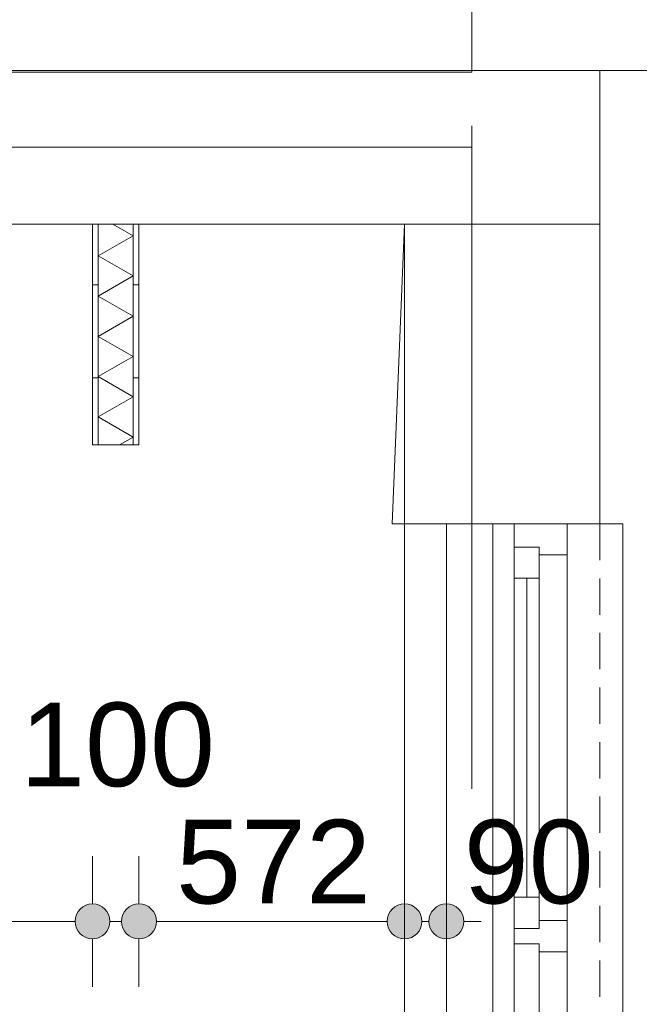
# Model space of a CAD drawing. Header units: millimetres. Extents: x -54205 to 99702, y -35458 to 70878.
# Tile 129 of 226: x 31427 to 32761, y 8652 to 10770. Entities that reach past the tile are written whole.
import ezdxf
from ezdxf.enums import TextEntityAlignment as Align

# ---------------------------------------------------------------- set-up
doc = ezdxf.new("R2010")
doc.units = ezdxf.units.MM
doc.header["$MEASUREMENT"] = 0
for name, pattern in [('streep-punt', [2500, 1250, -625, 0, -625]), ('streeplijn', [468.700004, 312.5, -156.200004]), ('streeplijn ultrafijn', [117.37, 78.119999, -39.250001]), ('Wipeout_Contour', [1000, 0, -1000])]:
    doc.linetypes.add(name, pattern=pattern)
for name, color, linetype in [('21_0 NC Buitenwanden', 7, 'Continuous'), ('21_1 C Buitenwanden', 7, 'Continuous'), ('23 Vloeren', 7, 'Continuous'), ('Maatvoering 1_ 100', 7, 'Continuous'), ('Maatvoering 1_ 100 2D arcering', 7, 'Continuous'), ('New_21_0 NC Buitenwanden', 7, 'Continuous'), ('New_21_0 NC Buitenwanden Afdek-arcering', 7, 'Continuous'), ('New_21_0 NC Buitenwanden Ramen', 7, 'Continuous'), ('New_22 NC Binnenwanden', 7, 'Continuous'), ('New_22 NC Binnenwanden Doorsnede-arcering', 7, 'Continuous'), ('New_22 NC Binnenwanden Laagscheidingslijnen', 7, 'Continuous'), ('New_23 Vloeren', 7, 'Continuous'), ('New_Maatvoering 1_ 100', 7, 'Continuous'), ('New_Maatvoering 1_ 100 2D arcering', 7, 'Continuous'), ('New_Ruimtefuncties Zone omranding', 7, 'Continuous'), ('Stramien', 7, 'Continuous')]:
    doc.layers.add(name, color=color, linetype=linetype)
doc.styles.add('GENERATED_STYLE_1', font='arial.ttf')
doc.styles.add('GENERATED_STYLE_2', font='arial.ttf')
doc.dimstyles.new('GENERATED_STYLE__2', dxfattribs={"dimtxt": 250, "dimasz": 142.5, "dimexe": 0.18, "dimexo": 0.0625, "dimgap": 0, "dimtad": 1, "dimtih": 1, "dimtoh": 1, "dimdec": 0, "dimzin": 0, "dimdsep": 46, "dimtxsty": 'GENERATED_STYLE_2', "dimblk": 'ARROWHEAD_11', "dimblk1": 'ARROWHEAD_11', "dimblk2": 'ARROWHEAD_11', "dimcen": 0.09, "dimse1": 1, "dimse2": 1, "dimclrd": 1, "dimclre": 1, "dimclrt": 2, "dimadec": 1, "dimazin": 0, "dimtfac": 1, "dimtdec": 4, "dimtmove": 0, "dimatfit": 3, "dimfxl": 1, "dimtolj": 1, "dimtzin": 0, "dimarcsym": 0})
doc.dimstyles.new('GENERATED_STYLE__4', dxfattribs={"dimtxt": 179.999995, "dimasz": 142.5, "dimexe": 0.18, "dimexo": 0.0625, "dimgap": 0, "dimtad": 1, "dimtih": 1, "dimtoh": 1, "dimdec": 0, "dimzin": 0, "dimdsep": 46, "dimtxsty": 'GENERATED_STYLE_1', "dimblk": 'ARROWHEAD_11', "dimblk1": 'ARROWHEAD_11', "dimblk2": 'ARROWHEAD_11', "dimcen": 0.09, "dimse1": 1, "dimse2": 1, "dimclrd": 1, "dimclre": 1, "dimclrt": 2, "dimadec": 1, "dimazin": 0, "dimtfac": 1, "dimtdec": 4, "dimtmove": 0, "dimatfit": 3, "dimfxl": 1, "dimtolj": 1, "dimtzin": 0, "dimarcsym": 0})
doc.dimstyles.new('GENERATED_STYLE__5', dxfattribs={"dimtxt": 250, "dimasz": 142.5, "dimexe": 0.18, "dimexo": 0.0625, "dimgap": 0, "dimtad": 1, "dimdec": 0, "dimzin": 0, "dimdsep": 46, "dimtxsty": 'GENERATED_STYLE_2', "dimblk": 'ARROWHEAD_11', "dimblk1": 'ARROWHEAD_11', "dimblk2": 'ARROWHEAD_11', "dimcen": 0.09, "dimse1": 1, "dimse2": 1, "dimclrd": 1, "dimclre": 1, "dimclrt": 2, "dimadec": 1, "dimazin": 0, "dimtfac": 1, "dimtdec": 4, "dimtmove": 0, "dimatfit": 3, "dimfxl": 1, "dimtolj": 1, "dimtzin": 0, "dimarcsym": 0})
doc.dimstyles.new('GENERATED_STYLE__6', dxfattribs={"dimtxt": 179.999995, "dimasz": 142.5, "dimexe": 0.18, "dimexo": 0.0625, "dimgap": 0, "dimtad": 1, "dimdec": 0, "dimzin": 0, "dimdsep": 46, "dimtxsty": 'GENERATED_STYLE_1', "dimblk": 'ARROWHEAD_11', "dimblk1": 'ARROWHEAD_11', "dimblk2": 'ARROWHEAD_11', "dimcen": 0.09, "dimse1": 1, "dimse2": 1, "dimclrd": 1, "dimclre": 1, "dimclrt": 2, "dimadec": 1, "dimazin": 0, "dimtfac": 1, "dimtdec": 4, "dimtmove": 0, "dimatfit": 3, "dimfxl": 1, "dimtolj": 1, "dimtzin": 0, "dimarcsym": 0})
pattern_1 = [(180, (0, 0), (0, 200), [])]

# ---------------------------------------------------------------- blocks, each defined once
blk = doc.blocks.new('Slab_1_1', base_point=(-770, 5261.8))
at = {"layer": '23 Vloeren', "color": 255, "linetype": 'Continuous', "lineweight": 0, "flags": 128}
blk.add_lwpolyline([(-770, 5261.8), (-770, 20015.9), (20536, 20015.9), (20536, 22500.9), (20536, 49475.9), (29935.8, 49475.9), (29906, 27780.9), (29916.5, 25760.9), (32150, 25760.9), (32400, 25760.9), (32400, 27505.9), (54000, 27505.9), (54000, 20590.9), (56151.7, 20590.9), (57600, 20590.9), (57600, 10990.9), (33310.3, 10990.9), (32400, 10990.9), (32400, 10657.2), (21620, 10660.9), (21620, 3445.9), (21620, 3445.7), (100, 3445.7), (100, 5261.8)], close=True, dxfattribs=at)
blk = doc.blocks.new('Slab_2_1', base_point=(21870, 10330.9))
at = {"layer": 'New_23 Vloeren', "color": 255, "linetype": 'Continuous', "lineweight": 0, "flags": 128}
blk.add_lwpolyline([(21870, 10330.9), (21870, 3445.7), (22568.7, 3445.7), (32345.5, 3445.7), (32345.5, 9685.9), (32228.8, 9685.9), (32255.5, 10330.9)], close=True, dxfattribs=at)
blk = doc.blocks.new('Slab_3_1', base_point=(-770.1, 20015.8))
at = {"layer": '23 Vloeren', "color": 255, "linetype": 'streeplijn', "lineweight": 0, "flags": 128}
blk.add_lwpolyline([(-770.1, 20015.8), (17950, 20015.9), (17950, 19995.9), (18000, 19995.9), (18000, 17924.8), (20536, 17924.8), (20536, 22875.9), (21426, 22875.9), (22246, 22875.9), (23949, 22875.9), (23949, 27755.9), (22246, 27755.9), (22246, 27693.4), (21426, 27693.4), (21426, 27755.9), (20536, 27755.9), (20536, 49075.9), (20536, 55885.9), (27410, 55885.9), (28489.6, 55885.9), (29906, 55885.9), (29906, 41280.9), (29906, 27780.9), (29916.5, 25760.9), (32150, 25760.9), (32400, 25760.9), (32400, 27651.9), (54000, 27651.9), (54000, 20590.9), (56151.7, 20590.9), (57600, 20590.9), (57600, 10844.9), (33310.3, 10844.9), (33310.3, 10990.9), (32400, 10990.9), (32400, 9380.8), (32400, 3445.9), (25415, 3445.9), (21870, 3445.9), (21620, 3445.9), (21620, 3445.9), (100, 3445.9), (100, 5261.8), (-770.1, 5261.8)], close=True, dxfattribs=at)
blk = doc.blocks.new('Wall_52_1', base_point=(32675.5, 10660.9))
at = {"layer": '21_1 C Buitenwanden', "color": 1, "linetype": 'Continuous', "lineweight": 0, "flags": 128}
for points in [[(32675.5, 10660.9), (30329.2, 10660.9)], [(30329.2, 10660.9), (30329.2, 10330.9)], [(32675.5, 10330.9), (32675.5, 10660.9)], [(30329.2, 10330.9), (32675.5, 10330.9)]]:
    blk.add_lwpolyline(points, dxfattribs=at)
blk = doc.blocks.new('Wall_82_1', base_point=(32675.5, 9685.9))
at = {"layer": '21_0 NC Buitenwanden', "color": 1, "linetype": 'Continuous', "lineweight": 0, "flags": 128}
for points in [[(32675.5, 10330.9), (32255.5, 10330.9)], [(32255.5, 10330.9), (32255.5, 9685.9)], [(32675.5, 9685.9), (32675.5, 10330.9)], [(32255.5, 9685.9), (32675.5, 9685.9)]]:
    blk.add_lwpolyline(points, dxfattribs=at)
blk = doc.blocks.new('Wall_119_1', base_point=(33422.5, 10990.9))
at = {"layer": '21_1 C Buitenwanden', "color": 1, "linetype": 'Continuous', "lineweight": 0, "flags": 128}
blk.add_lwpolyline([(30329.2, 10660.9), (33422.5, 10660.9)], dxfattribs=at)
blk = doc.blocks.new('R3 bl ol 26_4')
at = {"layer": 'New_21_0 NC Buitenwanden Ramen', "color": 9, "linetype": 'Continuous', "lineweight": 0}
for p, q in [((-1296.7, 146), (1296.7, 146)), ((-1296.7, -84), (-1296.7, -54)), ((-1296.7, -84), (-1296.7, -54))]:
    blk.add_line(p, q, dxfattribs=at)
at = {"layer": 'New_21_0 NC Buitenwanden Ramen', "color": 3, "linetype": 'Continuous', "lineweight": 0}
blk.add_line((-1296.7, 46), (-1296.7, 146), dxfattribs=at)
at = {"layer": 'New_21_0 NC Buitenwanden Ramen', "color": 1, "linetype": 'Continuous', "lineweight": 0}
for p, q in [((-1296.7, 0), (-1296.7, 46)), ((-1296.7, 0), (-1246.7, 0)), ((-1296.7, -54), (-1296.7, 0)), ((-1296.7, -54), (-1296.7, 0)), ((-1246.7, 0), (-1246.7, -54)), ((-1246.7, 0), (-1179.7, 0)), ((-1246.7, -54), (-1246.7, 0)), ((-1179.7, 0), (-493.4, 0)), ((-1179.7, 0), (-1179.7, -54)), ((-1179.7, 0), (-493.4, 0)), ((-493.4, -54), (-493.4, 0)), ((-493.4, 0), (-426.4, 0)), ((-426.4, -54), (-426.4, 0)), ((-426.4, 0), (-409.9, 0)), ((-426.4, 0), (-426.4, -54)), ((-409.9, 0), (-393.4, 0)), ((-393.4, 0), (-393.4, -54)), ((-393.4, 0), (426.9, 0)), ((-1179.7, -27), (-493.4, -27)), ((-1246.7, -54), (-1229.7, -54)), ((-1179.7, -54), (-1246.7, -54)), ((-1229.7, -54), (-1229.7, -114)), ((-493.4, -54), (-1179.7, -54)), ((-426.4, -54), (-493.4, -54)), ((-443.4, -114), (-443.4, -54)), ((-443.4, -54), (-426.4, -54)), ((-393.4, -54), (-376.4, -54)), ((-376.4, -54), (-393.4, -54)), ((-376.4, -54), (-376.4, -114)), ((-376.4, -54), (409.9, -54)), ((-376.4, -114), (-376.4, -54)), ((-1229.7, -114), (-1296.7, -114)), ((-443.4, -114), (-1229.7, -114)), ((-409.9, -114), (-443.4, -114)), ((-376.4, -114), (-409.9, -114)), ((409.9, -114), (-376.4, -114)), ((-1296.7, -184), (-1296.7, -234)), ((-1296.7, -234), (1296.7, -234))]:
    blk.add_line(p, q, dxfattribs=at)
at = {"layer": 'New_21_0 NC Buitenwanden Ramen', "color": 2, "linetype": 'Continuous', "lineweight": 0}
for p, q in [((-1296.7, -114), (-1296.7, -84)), ((-1296.7, -114), (-1296.7, -84)), ((-1296.7, -184), (-1296.7, -114))]:
    blk.add_line(p, q, dxfattribs=at)
at = {"layer": 'New_21_0 NC Buitenwanden Ramen', "color": 9, "linetype": 'streeplijn ultrafijn', "lineweight": 0}
blk.add_line((-1296.7, -184), (1296.7, -184), dxfattribs=at)
blk = doc.blocks.new('Wall_124_1', base_point=(32345.5, 3445.7))
at = {"layer": 'New_21_0 NC Buitenwanden', "color": 3, "linetype": 'Continuous', "lineweight": 0}
blk.add_line((32445.5, 9685.9), (32345.5, 9685.9), dxfattribs=at)
at = {"layer": 'New_21_0 NC Buitenwanden', "color": 1, "linetype": 'Continuous', "lineweight": 0}
for p, q in [((32491.5, 9685.9), (32445.5, 9685.9)), ((32545.5, 9685.9), (32491.5, 9685.9))]:
    blk.add_line(p, q, dxfattribs=at)
at = {"layer": 'New_21_0 NC Buitenwanden', "color": 9, "linetype": 'Continuous', "lineweight": 0}
blk.add_line((32575.5, 9685.9), (32545.5, 9685.9), dxfattribs=at)
at = {"layer": 'New_21_0 NC Buitenwanden', "color": 2, "linetype": 'Continuous', "lineweight": 0}
for p, q in [((32605.5, 9685.9), (32575.5, 9685.9)), ((32675.5, 9685.9), (32605.5, 9685.9))]:
    blk.add_line(p, q, dxfattribs=at)
at = {"layer": 'New_21_0 NC Buitenwanden Ramen', "color": 1, "linetype": 'Continuous', "lineweight": 0, "xscale": -1, "zscale": 1000, "rotation": 90}
blk.add_blockref('R3 bl ol 26_4', (32491.5, 8389.3), dxfattribs=at)
blk = doc.blocks.new('*X478')
at = {"layer": 'New_22 NC Binnenwanden Doorsnede-arcering', "color": 7, "linetype": 'Continuous', "lineweight": 0}
for p, q in [((31671.3, 10305.7), (31627.6, 10330.9)), ((31671.3, 10305.7), (31596.3, 10262.4)), ((31671.3, 10219.1), (31596.3, 10262.4)), ((31671.3, 10219.1), (31596.3, 10175.8)), ((31671.3, 10132.5), (31596.3, 10175.8)), ((31671.3, 10132.5), (31596.3, 10089.2)), ((31671.3, 10045.9), (31596.3, 10089.2)), ((31671.3, 10045.9), (31596.3, 10002.6)), ((31671.3, 9959.3), (31596.3, 10002.6)), ((31671.3, 9959.3), (31596.3, 9916)), ((31671.3, 9872.7), (31596.3, 9916)), ((31671.3, 9872.7), (31642.2, 9855.9))]:
    blk.add_line(p, q, dxfattribs=at)
blk = doc.blocks.new('Wall_190_1', base_point=(31683.8, 10330.9))
at = {"layer": 'New_22 NC Binnenwanden Doorsnede-arcering', "linetype": 'Continuous', "lineweight": 0, "true_color": 0x000000}
h = blk.add_hatch(dxfattribs=at)
h.set_pattern_fill('930_Lijnen_vert_200_0001', color=18, style=0, pattern_type=2)
h.set_pattern_definition(pattern_1)
h.paths.add_polyline_path([(31583.8, 10330.9), (31583.8, 9855.9), (31596.3, 9855.9), (31596.3, 10330.9)])
h = blk.add_hatch(dxfattribs=at)
h.set_pattern_fill('930_Lijnen_vert_200_0001', color=18, style=0, pattern_type=2)
h.set_pattern_definition(pattern_1)
h.paths.add_polyline_path([(31683.8, 9855.9), (31683.8, 10330.9), (31671.3, 10330.9), (31671.3, 9855.9)])
at = {"layer": 'New_22 NC Binnenwanden', "color": 1, "linetype": 'Continuous', "lineweight": 0, "flags": 128}
for points in [[(31583.8, 10330.9), (31583.8, 9855.9)], [(31683.8, 10330.9), (31583.8, 10330.9)], [(31683.8, 9855.9), (31683.8, 10330.9)], [(31583.8, 9855.9), (31683.8, 9855.9)]]:
    blk.add_lwpolyline(points, dxfattribs=at)
at = {"layer": 'New_22 NC Binnenwanden Laagscheidingslijnen', "color": 1, "linetype": 'Continuous', "lineweight": 0}
for p, q in [((31596.3, 10330.9), (31596.3, 9855.9)), ((31671.3, 9855.9), (31671.3, 10330.9))]:
    blk.add_line(p, q, dxfattribs=at)
at = {"layer": 'New_22 NC Binnenwanden', "color": 1, "lineweight": 0}
blk.add_blockref('*X478', (0, 0), dxfattribs=at)
blk = doc.blocks.new('Wall_330_1', base_point=(32345.5, 3645.9))
at = {"color": 254, "linetype": 'Wipeout_Contour', "lineweight": 0, "ltscale": 230638.577456}
blk.add_wipeout([(32345.5, 9685.9), (32345.5, 3645.9), (32362.1, 3645.9), (32400, 3650.2), (32437.9, 3645.9), (32445.5, 3645.9), (32445.5, 9685.9)], dxfattribs=at).dxf.layer = 'New_21_0 NC Buitenwanden Afdek-arcering'
at = {"layer": 'New_21_0 NC Buitenwanden', "color": 2, "linetype": 'Continuous', "lineweight": 0, "flags": 128}
for points in [[(32445.5, 9685.9), (32345.5, 9685.9)], [(32345.5, 9685.9), (32345.5, 3645.9)], [(32445.5, 3645.9), (32445.5, 9685.9)]]:
    blk.add_lwpolyline(points, dxfattribs=at)
blk = doc.blocks.new('Standard grid marker_2')
at = {"layer": 'Stramien', "color": 1, "linetype": 'streep-punt', "lineweight": 0}
blk.add_line((37608.9, 0), (38608.9, 0), dxfattribs=at)
at = {"layer": 'Stramien', "color": 2, "lineweight": 0, "style": 'GENERATED_STYLE_1'}
blk.add_attdef('AC_MarkerText_1', text='', height=350, dxfattribs=at).set_placement((-500, 175), align=Align.TOP_CENTER)
blk = doc.blocks.new('*D1077')
at = {"layer": 'Maatvoering 1_ 100 2D arcering', "linetype": 'Continuous', "lineweight": 0}
for points in [[(-1137.5, -1384.3), (-1134.7, -1398.7), (-1126.6, -1410.8), (-1114.4, -1419), (-1100, -1421.8), (-1085.7, -1419), (-1073.5, -1410.8), (-1065.4, -1398.7), (-1062.5, -1384.3), (-1065.4, -1370), (-1073.5, -1357.8), (-1085.7, -1349.7), (-1100, -1346.8), (-1114.4, -1349.7), (-1126.6, -1357.8), (-1134.7, -1370)], [(57892.5, -1384.3), (57895.4, -1398.7), (57903.5, -1410.8), (57915.6, -1419), (57930, -1421.8), (57944.4, -1419), (57956.5, -1410.8), (57964.6, -1398.7), (57967.5, -1384.3), (57964.6, -1370), (57956.5, -1357.8), (57944.4, -1349.7), (57930, -1346.8), (57915.6, -1349.7), (57903.5, -1357.8), (57895.4, -1370)]]:
    blk.add_hatch(color=1, dxfattribs=at).paths.add_polyline_path(points)
at = {"layer": 'Maatvoering 1_ 100', "color": 1, "linetype": 'Continuous', "lineweight": 0}
for p, q in [((57930, -1346.8), (57930, -1243.7)), ((-1062.5, -1384.3), (57892.5, -1384.3)), ((57967.5, -1384.3), (58005, -1384.3)), ((57930, -1524.9), (57930, -1421.8))]:
    blk.add_line(p, q, dxfattribs=at)
blk.add_circle((57930, -1384.3), 37.5, dxfattribs=at)
at = {"layer": 'Maatvoering 1_ 100', "color": 2, "lineweight": 0, "insert": (27890.6, -1334.3), "char_height": 250, "attachment_point": 7, "style": 'GENERATED_STYLE_2'}
blk.add_mtext('\\A1;{\\pql;\\fArial|b1|i0|c0|p0;\\W1.000000;59.030}', dxfattribs=at)
blk = doc.blocks.new('ARROWHEAD_11')
at = {"color": 0, "linetype": 'Continuous', "lineweight": 0}
blk.add_line((0, 0), (-1, 0), dxfattribs=at)
at = {"color": 0, "linetype": 'Continuous', "lineweight": 0, "const_width": 0.25, "flags": 128}
blk.add_lwpolyline([(-0.125, 0, 1), (0.125, 0, 1)], format="xyb", close=True, dxfattribs=at)
blk = doc.blocks.new('*D1097')
at = {"layer": 'New_Maatvoering 1_ 100 2D arcering', "linetype": 'Continuous', "lineweight": 0}
for points in [[(-267.5, -384.3), (-264.6, -398.7), (-256.5, -410.8), (-244.4, -419), (-230, -421.8), (-215.6, -419), (-203.5, -410.8), (-195.4, -398.7), (-192.5, -384.3), (-195.4, -370), (-203.5, -357.8), (-215.6, -349.7), (-230, -346.8), (-244.4, -349.7), (-256.5, -357.8), (-264.6, -370)], [(32638, -384.3), (32640.8, -398.7), (32649, -410.8), (32661.1, -419), (32675.5, -421.8), (32689.8, -419), (32702, -410.8), (32710.1, -398.7), (32713, -384.3), (32710.1, -370), (32702, -357.8), (32689.8, -349.7), (32675.5, -346.8), (32661.1, -349.7), (32649, -357.8), (32640.8, -370)]]:
    blk.add_hatch(color=1, dxfattribs=at).paths.add_polyline_path(points)
at = {"layer": 'New_Maatvoering 1_ 100', "color": 1, "linetype": 'Continuous', "lineweight": 0}
blk.add_line((-192.5, -384.3), (32638, -384.3), dxfattribs=at)
blk.add_circle((32675.5, -384.3), 37.5, dxfattribs=at)
at = {"layer": 'New_Maatvoering 1_ 100', "color": 2, "lineweight": 0, "insert": (15845.2, -348.3), "char_height": 180, "attachment_point": 7, "style": 'GENERATED_STYLE_1'}
blk.add_mtext('\\A1;{\\pql;\\fArial|b0|i0|c0|p0;\\W1.000000;32.905}', dxfattribs=at)
blk = doc.blocks.new('*D1098')
at = {"layer": 'New_Maatvoering 1_ 100 2D arcering', "linetype": 'Continuous', "lineweight": 0}
for points in [[(32638, -384.3), (32640.8, -398.7), (32649, -410.8), (32661.1, -419), (32675.5, -421.8), (32689.8, -419), (32702, -410.8), (32710.1, -398.7), (32713, -384.3), (32710.1, -370), (32702, -357.8), (32689.8, -349.7), (32675.5, -346.8), (32661.1, -349.7), (32649, -357.8), (32640.8, -370)], [(57892.5, -384.3), (57895.4, -398.7), (57903.5, -410.8), (57915.6, -419), (57930, -421.8), (57944.4, -419), (57956.5, -410.8), (57964.6, -398.7), (57967.5, -384.3), (57964.6, -370), (57956.5, -357.8), (57944.4, -349.7), (57930, -346.8), (57915.6, -349.7), (57903.5, -357.8), (57895.4, -370)]]:
    blk.add_hatch(color=1, dxfattribs=at).paths.add_polyline_path(points)
at = {"layer": 'New_Maatvoering 1_ 100', "color": 1, "linetype": 'Continuous', "lineweight": 0}
for p, q in [((32675.5, -346.8), (32675.5, -243.7)), ((57930, -346.8), (57930, -243.7)), ((32713, -384.3), (57892.5, -384.3)), ((57967.5, -384.3), (58005, -384.3)), ((32675.5, -524.9), (32675.5, -421.8)), ((57930, -524.9), (57930, -421.8))]:
    blk.add_line(p, q, dxfattribs=at)
for centre in [(32675.5, -384.3), (57930, -384.3)]:
    blk.add_circle(centre, 37.5, dxfattribs=at)
at = {"layer": 'New_Maatvoering 1_ 100', "color": 2, "lineweight": 0, "insert": (44925.2, -348.3), "char_height": 180, "attachment_point": 7, "style": 'GENERATED_STYLE_1'}
blk.add_mtext('\\A1;{\\pql;\\fArial|b0|i0|c0|p0;\\W1.000000;25.255}', dxfattribs=at)
blk = doc.blocks.new('*D1117')
at = {"layer": 'New_Maatvoering 1_ 100 2D arcering', "linetype": 'Continuous', "lineweight": 0}
for points in [[(31970, 115.7), (31972.9, 101.3), (31981, 89.2), (31993.2, 81), (32007.5, 78.2), (32021.9, 81), (32034, 89.2), (32042.2, 101.3), (32045, 115.7), (32042.2, 130), (32034, 142.2), (32021.9, 150.3), (32007.5, 153.2), (31993.2, 150.3), (31981, 142.2), (31972.9, 130)], [(32638, 115.7), (32640.8, 101.3), (32649, 89.2), (32661.1, 81), (32675.5, 78.2), (32689.8, 81), (32702, 89.2), (32710.1, 101.3), (32713, 115.7), (32710.1, 130), (32702, 142.2), (32689.8, 150.3), (32675.5, 153.2), (32661.1, 150.3), (32649, 142.2), (32640.8, 130)]]:
    blk.add_hatch(color=1, dxfattribs=at).paths.add_polyline_path(points)
at = {"layer": 'New_Maatvoering 1_ 100', "color": 1, "linetype": 'Continuous', "lineweight": 0}
for p, q in [((32007.5, 153.2), (32007.5, 256.3)), ((32675.5, 153.2), (32675.5, 256.3)), ((32045, 115.7), (32638, 115.7)), ((32007.5, -25), (32007.5, 78.2)), ((32675.5, -25), (32675.5, 78.2))]:
    blk.add_line(p, q, dxfattribs=at)
for centre in [(32007.5, 115.7), (32675.5, 115.7)]:
    blk.add_circle(centre, 37.5, dxfattribs=at)
at = {"layer": 'New_Maatvoering 1_ 100', "color": 2, "lineweight": 0, "insert": (32135.6, 151.7), "char_height": 180, "attachment_point": 7, "style": 'GENERATED_STYLE_1'}
blk.add_mtext('\\A1;{\\pql;\\fArial|b0|i0|c0|p0;\\W1.000000;668}', dxfattribs=at)
blk = doc.blocks.new('*D1118')
at = {"layer": 'New_Maatvoering 1_ 100 2D arcering', "linetype": 'Continuous', "lineweight": 0}
for points in [[(32638, 115.7), (32640.8, 101.3), (32649, 89.2), (32661.1, 81), (32675.5, 78.2), (32689.8, 81), (32702, 89.2), (32710.1, 101.3), (32713, 115.7), (32710.1, 130), (32702, 142.2), (32689.8, 150.3), (32675.5, 153.2), (32661.1, 150.3), (32649, 142.2), (32640.8, 130)], [(33385, 115.7), (33387.9, 101.3), (33396, 89.2), (33408.1, 81), (33422.5, 78.2), (33436.9, 81), (33449, 89.2), (33457.1, 101.3), (33460, 115.7), (33457.1, 130), (33449, 142.2), (33436.9, 150.3), (33422.5, 153.2), (33408.1, 150.3), (33396, 142.2), (33387.9, 130)]]:
    blk.add_hatch(color=1, dxfattribs=at).paths.add_polyline_path(points)
at = {"layer": 'New_Maatvoering 1_ 100', "color": 1, "linetype": 'Continuous', "lineweight": 0}
for p, q in [((32675.5, 153.2), (32675.5, 256.3)), ((33422.5, 153.2), (33422.5, 256.3)), ((32713, 115.7), (33385, 115.7)), ((32675.5, -25), (32675.5, 78.2)), ((33422.5, -25), (33422.5, 78.2))]:
    blk.add_line(p, q, dxfattribs=at)
for centre in [(32675.5, 115.7), (33422.5, 115.7)]:
    blk.add_circle(centre, 37.5, dxfattribs=at)
at = {"layer": 'New_Maatvoering 1_ 100', "color": 2, "lineweight": 0, "insert": (32843, 151.7), "char_height": 180, "attachment_point": 7, "style": 'GENERATED_STYLE_1'}
blk.add_mtext('\\A1;{\\pql;\\fArial|b0|i0|c0|p0;\\W1.000000;747}', dxfattribs=at)
blk = doc.blocks.new('*D1133')
at = {"layer": 'Maatvoering 1_ 100 2D arcering', "linetype": 'Continuous', "lineweight": 0}
for points in [[(64027.5, 56125.9), (64030.4, 56111.6), (64038.5, 56099.4), (64050.6, 56091.3), (64065, 56088.4), (64079.4, 56091.3), (64091.5, 56099.4), (64099.6, 56111.6), (64102.5, 56125.9), (64099.6, 56140.3), (64091.5, 56152.4), (64079.4, 56160.6), (64065, 56163.4), (64050.6, 56160.6), (64038.5, 56152.4), (64030.4, 56140.3)], [(64027.5, 3115.7), (64030.4, 3101.3), (64038.5, 3089.2), (64050.6, 3081), (64065, 3078.2), (64079.4, 3081), (64091.5, 3089.2), (64099.6, 3101.3), (64102.5, 3115.7), (64099.6, 3130), (64091.5, 3142.2), (64079.4, 3150.3), (64065, 3153.2), (64050.6, 3150.3), (64038.5, 3142.2), (64030.4, 3130)]]:
    blk.add_hatch(color=1, dxfattribs=at).paths.add_polyline_path(points)
at = {"layer": 'Maatvoering 1_ 100', "color": 1, "linetype": 'Continuous', "lineweight": 0}
for p, q in [((64065, 56163.4), (64065, 56200.9)), ((64027.5, 56125.9), (63924.4, 56125.9)), ((64205.6, 56125.9), (64102.5, 56125.9)), ((64065, 3153.2), (64065, 56088.4)), ((64027.5, 3115.7), (63924.4, 3115.7)), ((64205.6, 3115.7), (64102.5, 3115.7)), ((64065, 3040.7), (64065, 3078.2))]:
    blk.add_line(p, q, dxfattribs=at)
for centre in [(64065, 56125.9), (64065, 3115.7)]:
    blk.add_circle(centre, 37.5, dxfattribs=at)
at = {"layer": 'Maatvoering 1_ 100', "color": 2, "lineweight": 0, "insert": (64015, 29096.5), "char_height": 250, "attachment_point": 7, "rotation": 90, "style": 'GENERATED_STYLE_2'}
blk.add_mtext('\\A1;{\\pql;\\fArial|b1|i0|c0|p0;\\W1.000000;53.010}', dxfattribs=at)
blk = doc.blocks.new('*D1134')
at = {"layer": 'New_Maatvoering 1_ 100 2D arcering', "linetype": 'Continuous', "lineweight": 0}
for points in [[(63027.5, 10660.9), (63030.4, 10646.6), (63038.5, 10634.4), (63050.6, 10626.3), (63065, 10623.4), (63079.4, 10626.3), (63091.5, 10634.4), (63099.6, 10646.6), (63102.5, 10660.9), (63099.6, 10675.3), (63091.5, 10687.4), (63079.4, 10695.6), (63065, 10698.4), (63050.6, 10695.6), (63038.5, 10687.4), (63030.4, 10675.3)], [(63027.5, 3115.7), (63030.4, 3101.3), (63038.5, 3089.2), (63050.6, 3081), (63065, 3078.2), (63079.4, 3081), (63091.5, 3089.2), (63099.6, 3101.3), (63102.5, 3115.7), (63099.6, 3130), (63091.5, 3142.2), (63079.4, 3150.3), (63065, 3153.2), (63050.6, 3150.3), (63038.5, 3142.2), (63030.4, 3130)]]:
    blk.add_hatch(color=1, dxfattribs=at).paths.add_polyline_path(points)
at = {"layer": 'New_Maatvoering 1_ 100', "color": 1, "linetype": 'Continuous', "lineweight": 0}
for p, q in [((63027.5, 10660.9), (62924.4, 10660.9)), ((63205.6, 10660.9), (63102.5, 10660.9)), ((63065, 3153.2), (63065, 10623.4)), ((63027.5, 3115.7), (62924.4, 3115.7)), ((63205.6, 3115.7), (63102.5, 3115.7)), ((63065, 3040.7), (63065, 3078.2))]:
    blk.add_line(p, q, dxfattribs=at)
for centre in [(63065, 10660.9), (63065, 3115.7)]:
    blk.add_circle(centre, 37.5, dxfattribs=at)
at = {"layer": 'New_Maatvoering 1_ 100', "color": 2, "lineweight": 0, "insert": (63029, 6579.4), "char_height": 180, "attachment_point": 7, "rotation": 90, "style": 'GENERATED_STYLE_1'}
blk.add_mtext('\\A1;{\\pql;\\fArial|b0|i0|c0|p0;\\W1.000000;7.545}', dxfattribs=at)
blk = doc.blocks.new('*D1139')
at = {"layer": 'New_Maatvoering 1_ 100 2D arcering', "linetype": 'Continuous', "lineweight": 0}
for points in [[(62527.5, 9685.9), (62530.4, 9671.6), (62538.5, 9659.4), (62550.6, 9651.3), (62565, 9648.4), (62579.4, 9651.3), (62591.5, 9659.4), (62599.6, 9671.6), (62602.5, 9685.9), (62599.6, 9700.3), (62591.5, 9712.5), (62579.4, 9720.6), (62565, 9723.4), (62550.6, 9720.6), (62538.5, 9712.5), (62530.4, 9700.3)], [(62527.5, 3645.9), (62530.4, 3631.6), (62538.5, 3619.4), (62550.6, 3611.3), (62565, 3608.4), (62579.4, 3611.3), (62591.5, 3619.4), (62599.6, 3631.6), (62602.5, 3645.9), (62599.6, 3660.3), (62591.5, 3672.5), (62579.4, 3680.6), (62565, 3683.4), (62550.6, 3680.6), (62538.5, 3672.5), (62530.4, 3660.3)]]:
    blk.add_hatch(color=1, dxfattribs=at).paths.add_polyline_path(points)
at = {"layer": 'New_Maatvoering 1_ 100', "color": 1, "linetype": 'Continuous', "lineweight": 0}
for p, q in [((62527.5, 9685.9), (62424.4, 9685.9)), ((62705.6, 9685.9), (62602.5, 9685.9)), ((62565, 3683.4), (62565, 9648.4)), ((62527.5, 3645.9), (62424.4, 3645.9)), ((62705.6, 3645.9), (62602.5, 3645.9))]:
    blk.add_line(p, q, dxfattribs=at)
for centre in [(62565, 9685.9), (62565, 3645.9)]:
    blk.add_circle(centre, 37.5, dxfattribs=at)
at = {"layer": 'New_Maatvoering 1_ 100', "color": 2, "lineweight": 0, "insert": (62529, 6357.1), "char_height": 180, "attachment_point": 7, "rotation": 90, "style": 'GENERATED_STYLE_1'}
blk.add_mtext('\\A1;{\\pql;\\fArial|b0|i0|c0|p0;\\W1.000000;6.040}', dxfattribs=at)
blk = doc.blocks.new('*D1140')
at = {"layer": 'New_Maatvoering 1_ 100 2D arcering', "linetype": 'Continuous', "lineweight": 0}
for points in [[(62527.5, 10660.9), (62530.4, 10646.6), (62538.5, 10634.4), (62550.6, 10626.3), (62565, 10623.4), (62579.4, 10626.3), (62591.5, 10634.4), (62599.6, 10646.6), (62602.5, 10660.9), (62599.6, 10675.3), (62591.5, 10687.4), (62579.4, 10695.6), (62565, 10698.4), (62550.6, 10695.6), (62538.5, 10687.4), (62530.4, 10675.3)], [(62527.5, 9685.9), (62530.4, 9671.6), (62538.5, 9659.4), (62550.6, 9651.3), (62565, 9648.4), (62579.4, 9651.3), (62591.5, 9659.4), (62599.6, 9671.6), (62602.5, 9685.9), (62599.6, 9700.3), (62591.5, 9712.5), (62579.4, 9720.6), (62565, 9723.4), (62550.6, 9720.6), (62538.5, 9712.5), (62530.4, 9700.3)]]:
    blk.add_hatch(color=1, dxfattribs=at).paths.add_polyline_path(points)
at = {"layer": 'New_Maatvoering 1_ 100', "color": 1, "linetype": 'Continuous', "lineweight": 0}
for p, q in [((62527.5, 10660.9), (62424.4, 10660.9)), ((62705.6, 10660.9), (62602.5, 10660.9)), ((62565, 9723.4), (62565, 10623.4)), ((62527.5, 9685.9), (62424.4, 9685.9)), ((62705.6, 9685.9), (62602.5, 9685.9))]:
    blk.add_line(p, q, dxfattribs=at)
for centre in [(62565, 10660.9), (62565, 9685.9)]:
    blk.add_circle(centre, 37.5, dxfattribs=at)
at = {"layer": 'New_Maatvoering 1_ 100', "color": 2, "lineweight": 0, "insert": (62529, 9967.5), "char_height": 180, "attachment_point": 7, "rotation": 90, "style": 'GENERATED_STYLE_1'}
blk.add_mtext('\\A1;{\\pql;\\fArial|b0|i0|c0|p0;\\W1.000000;975}', dxfattribs=at)
blk = doc.blocks.new('*D1156')
at = {"layer": 'Maatvoering 1_ 100 2D arcering', "linetype": 'Continuous', "lineweight": 0}
for points in [[(-1137.5, 60015.9), (-1134.7, 60001.6), (-1126.6, 59989.4), (-1114.4, 59981.3), (-1100, 59978.4), (-1085.7, 59981.3), (-1073.5, 59989.4), (-1065.4, 60001.6), (-1062.5, 60015.9), (-1065.4, 60030.3), (-1073.5, 60042.4), (-1085.7, 60050.6), (-1100, 60053.4), (-1114.4, 60050.6), (-1126.6, 60042.4), (-1134.7, 60030.3)], [(57892.5, 60015.9), (57895.4, 60001.6), (57903.5, 59989.4), (57915.6, 59981.3), (57930, 59978.4), (57944.4, 59981.3), (57956.5, 59989.4), (57964.6, 60001.6), (57967.5, 60015.9), (57964.6, 60030.3), (57956.5, 60042.4), (57944.4, 60050.6), (57930, 60053.4), (57915.6, 60050.6), (57903.5, 60042.4), (57895.4, 60030.3)]]:
    blk.add_hatch(color=1, dxfattribs=at).paths.add_polyline_path(points)
at = {"layer": 'Maatvoering 1_ 100', "color": 1, "linetype": 'Continuous', "lineweight": 0}
for p, q in [((57930, 60053.4), (57930, 60156.5)), ((-1062.5, 60015.9), (57892.5, 60015.9)), ((57967.5, 60015.9), (58005, 60015.9)), ((57930, 59875.3), (57930, 59978.4))]:
    blk.add_line(p, q, dxfattribs=at)
blk.add_circle((57930, 60015.9), 37.5, dxfattribs=at)
at = {"layer": 'Maatvoering 1_ 100', "color": 2, "lineweight": 0, "insert": (27890.6, 60065.9), "char_height": 250, "attachment_point": 7, "style": 'GENERATED_STYLE_2'}
blk.add_mtext('\\A1;{\\pql;\\fArial|b1|i0|c0|p0;\\W1.000000;59.030}', dxfattribs=at)
blk = doc.blocks.new('Standard grid marker')
at = {"layer": 'Stramien', "color": 1, "linetype": 'streep-punt', "lineweight": 0}
blk.add_line((1000, 0), (61400.2, 0), dxfattribs=at)
at = {"layer": 'Stramien', "color": 2, "lineweight": 0, "style": 'GENERATED_STYLE_1'}
for tag, p in [('AC_MarkerText_1_0', (-245, -80)), ('AC_MarkerText_1_1', (63155.2, -80))]:
    blk.add_attdef(tag, text='', height=350, rotation=270, dxfattribs=at).set_placement(p, align=Align.TOP_CENTER)
blk = doc.blocks.new('*D1486')
at = {"layer": 'New_Maatvoering 1_ 100 2D arcering', "linetype": 'Continuous', "lineweight": 0}
for points in [[(25237.5, 8430.9), (25240.4, 8416.6), (25248.5, 8404.4), (25260.6, 8396.3), (25275, 8393.4), (25289.4, 8396.3), (25301.5, 8404.4), (25309.6, 8416.6), (25312.5, 8430.9), (25309.6, 8445.3), (25301.5, 8457.4), (25289.4, 8465.6), (25275, 8468.4), (25260.6, 8465.6), (25248.5, 8457.4), (25240.4, 8445.3)], [(32308, 8430.9), (32310.8, 8416.6), (32319, 8404.4), (32331.1, 8396.3), (32345.5, 8393.4), (32359.8, 8396.3), (32372, 8404.4), (32380.1, 8416.6), (32383, 8430.9), (32380.1, 8445.3), (32372, 8457.4), (32359.8, 8465.6), (32345.5, 8468.4), (32331.1, 8465.6), (32319, 8457.4), (32310.8, 8445.3)]]:
    blk.add_hatch(color=1, dxfattribs=at).paths.add_polyline_path(points)
at = {"layer": 'New_Maatvoering 1_ 100', "color": 1, "linetype": 'Continuous', "lineweight": 0}
for p, q in [((25275, 8468.4), (25275, 8571.5)), ((32345.5, 8468.4), (32345.5, 8571.5)), ((25312.5, 8430.9), (32308, 8430.9)), ((32383, 8430.9), (32420.5, 8430.9)), ((25275, 8290.3), (25275, 8393.4)), ((32345.5, 8290.3), (32345.5, 8393.4))]:
    blk.add_line(p, q, dxfattribs=at)
for centre in [(25275, 8430.9), (32345.5, 8430.9)]:
    blk.add_circle(centre, 37.5, dxfattribs=at)
at = {"layer": 'New_Maatvoering 1_ 100', "color": 2, "lineweight": 0, "insert": (28501.4, 8466.9), "char_height": 180, "attachment_point": 7, "style": 'GENERATED_STYLE_1'}
blk.add_mtext('\\A1;{\\pql;\\fArial|b0|i0|c0|p0;\\W1.000000;7.070}', dxfattribs=at)
blk = doc.blocks.new('*D1505')
at = {"layer": 'New_Maatvoering 1_ 100 2D arcering', "linetype": 'Continuous', "lineweight": 0}
for points in [[(30392.1, 8830.9), (30395, 8816.6), (30403.1, 8804.4), (30415.2, 8796.3), (30429.6, 8793.4), (30443.9, 8796.3), (30456.1, 8804.4), (30464.2, 8816.6), (30467.1, 8830.9), (30464.2, 8845.3), (30456.1, 8857.4), (30443.9, 8865.6), (30429.6, 8868.4), (30415.2, 8865.6), (30403.1, 8857.4), (30395, 8845.3)], [(31546.3, 8830.9), (31549.1, 8816.6), (31557.3, 8804.4), (31569.4, 8796.3), (31583.8, 8793.4), (31598.1, 8796.3), (31610.3, 8804.4), (31618.4, 8816.6), (31621.3, 8830.9), (31618.4, 8845.3), (31610.3, 8857.4), (31598.1, 8865.6), (31583.8, 8868.4), (31569.4, 8865.6), (31557.3, 8857.4), (31549.1, 8845.3)]]:
    blk.add_hatch(color=1, dxfattribs=at).paths.add_polyline_path(points)
at = {"layer": 'New_Maatvoering 1_ 100', "color": 1, "linetype": 'Continuous', "lineweight": 0}
for p, q in [((31583.8, 8868.4), (31583.8, 8971.5)), ((30467.1, 8830.9), (31546.3, 8830.9)), ((31583.8, 8690.3), (31583.8, 8793.4))]:
    blk.add_line(p, q, dxfattribs=at)
blk.add_circle((31583.8, 8830.9), 37.5, dxfattribs=at)
at = {"layer": 'New_Maatvoering 1_ 100', "color": 2, "lineweight": 0, "char_height": 180, "attachment_point": 7, "style": 'GENERATED_STYLE_1'}
for s, insert in [('\\A1;{\\pql;\\fArial|b0|i0|c0|p0;\\W1.000000;100}', (31427.9, 9118.9)), ('\\A1;{\\pql;\\fArial|b0|i0|c0|p0;\\W1.000000;1.154}', (30697.8, 8866.9))]:
    blk.add_mtext(s, dxfattribs=dict(at, insert=insert))
blk = doc.blocks.new('*D1506')
at = {"layer": 'New_Maatvoering 1_ 100 2D arcering', "linetype": 'Continuous', "lineweight": 0}
for points in [[(31546.3, 8830.9), (31549.1, 8816.6), (31557.3, 8804.4), (31569.4, 8796.3), (31583.8, 8793.4), (31598.1, 8796.3), (31610.3, 8804.4), (31618.4, 8816.6), (31621.3, 8830.9), (31618.4, 8845.3), (31610.3, 8857.4), (31598.1, 8865.6), (31583.8, 8868.4), (31569.4, 8865.6), (31557.3, 8857.4), (31549.1, 8845.3)], [(31646.3, 8830.9), (31649.1, 8816.6), (31657.3, 8804.4), (31669.4, 8796.3), (31683.8, 8793.4), (31698.1, 8796.3), (31710.3, 8804.4), (31718.4, 8816.6), (31721.3, 8830.9), (31718.4, 8845.3), (31710.3, 8857.4), (31698.1, 8865.6), (31683.8, 8868.4), (31669.4, 8865.6), (31657.3, 8857.4), (31649.1, 8845.3)]]:
    blk.add_hatch(color=1, dxfattribs=at).paths.add_polyline_path(points)
at = {"layer": 'New_Maatvoering 1_ 100', "color": 1, "linetype": 'Continuous', "lineweight": 0}
for p, q in [((31683.8, 8868.4), (31683.8, 8971.5)), ((31621.3, 8830.9), (31646.3, 8830.9)), ((31683.8, 8690.3), (31683.8, 8793.4))]:
    blk.add_line(p, q, dxfattribs=at)
blk.add_circle((31683.8, 8830.9), 37.5, dxfattribs=at)
blk = doc.blocks.new('*D1507')
at = {"layer": 'New_Maatvoering 1_ 100 2D arcering', "linetype": 'Continuous', "lineweight": 0}
for points in [[(31646.3, 8830.9), (31649.1, 8816.6), (31657.3, 8804.4), (31669.4, 8796.3), (31683.8, 8793.4), (31698.1, 8796.3), (31710.3, 8804.4), (31718.4, 8816.6), (31721.3, 8830.9), (31718.4, 8845.3), (31710.3, 8857.4), (31698.1, 8865.6), (31683.8, 8868.4), (31669.4, 8865.6), (31657.3, 8857.4), (31649.1, 8845.3)], [(32218, 8830.9), (32220.8, 8816.6), (32229, 8804.4), (32241.1, 8796.3), (32255.5, 8793.4), (32269.8, 8796.3), (32282, 8804.4), (32290.1, 8816.6), (32293, 8830.9), (32290.1, 8845.3), (32282, 8857.4), (32269.8, 8865.6), (32255.5, 8868.4), (32241.1, 8865.6), (32229, 8857.4), (32220.8, 8845.3)]]:
    blk.add_hatch(color=1, dxfattribs=at).paths.add_polyline_path(points)
at = {"layer": 'New_Maatvoering 1_ 100', "color": 1, "linetype": 'Continuous', "lineweight": 0}
for p, q in [((32255.5, 8868.4), (32255.5, 8971.5)), ((31721.3, 8830.9), (32218, 8830.9)), ((32255.5, 8690.3), (32255.5, 8793.4))]:
    blk.add_line(p, q, dxfattribs=at)
blk.add_circle((32255.5, 8830.9), 37.5, dxfattribs=at)
at = {"layer": 'New_Maatvoering 1_ 100', "color": 2, "lineweight": 0, "insert": (31763.7, 8866.9), "char_height": 180, "attachment_point": 7, "style": 'GENERATED_STYLE_1'}
blk.add_mtext('\\A1;{\\pql;\\fArial|b0|i0|c0|p0;\\W1.000000;572}', dxfattribs=at)
blk = doc.blocks.new('*D1508')
at = {"layer": 'New_Maatvoering 1_ 100 2D arcering', "linetype": 'Continuous', "lineweight": 0}
for points in [[(32218, 8830.9), (32220.8, 8816.6), (32229, 8804.4), (32241.1, 8796.3), (32255.5, 8793.4), (32269.8, 8796.3), (32282, 8804.4), (32290.1, 8816.6), (32293, 8830.9), (32290.1, 8845.3), (32282, 8857.4), (32269.8, 8865.6), (32255.5, 8868.4), (32241.1, 8865.6), (32229, 8857.4), (32220.8, 8845.3)], [(32308, 8830.9), (32310.8, 8816.6), (32319, 8804.4), (32331.1, 8796.3), (32345.5, 8793.4), (32359.8, 8796.3), (32372, 8804.4), (32380.1, 8816.6), (32383, 8830.9), (32380.1, 8845.3), (32372, 8857.4), (32359.8, 8865.6), (32345.5, 8868.4), (32331.1, 8865.6), (32319, 8857.4), (32310.8, 8845.3)]]:
    blk.add_hatch(color=1, dxfattribs=at).paths.add_polyline_path(points)
at = {"layer": 'New_Maatvoering 1_ 100', "color": 1, "linetype": 'Continuous', "lineweight": 0}
for p, q in [((32255.5, 8868.4), (32255.5, 8971.5)), ((32345.5, 8868.4), (32345.5, 8971.5)), ((32293, 8830.9), (32308, 8830.9)), ((32383, 8830.9), (32420.5, 8830.9)), ((32255.5, 8690.3), (32255.5, 8793.4)), ((32345.5, 8690.3), (32345.5, 8793.4))]:
    blk.add_line(p, q, dxfattribs=at)
for centre in [(32255.5, 8830.9), (32345.5, 8830.9)]:
    blk.add_circle(centre, 37.5, dxfattribs=at)
at = {"layer": 'New_Maatvoering 1_ 100', "color": 2, "lineweight": 0, "insert": (32383, 8866.9), "char_height": 180, "attachment_point": 7, "style": 'GENERATED_STYLE_1'}
blk.add_mtext('\\A1;{\\pql;\\fArial|b0|i0|c0|p0;\\W1.000000;90}', dxfattribs=at)

msp = doc.modelspace()

# ---------------------------------------------------------------- linework, layer by layer
at = {"layer": 'New_Ruimtefuncties Zone omranding', "color": 9, "linetype": 'Continuous', "lineweight": 0, "flags": 128}
msp.add_lwpolyline([(25205, 3445.7), (32081.7, 3445.7, -0.181081), (32255.5, 3619), (32255.5, 10330.9), (30329.2, 10330.9), (30329.2, 10805.9), (29050, 10805.9), (29050, 10330.9), (28550, 10330.9), (28550, 10805.9), (27000, 10805.9), (27000, 10330.9), (26900, 10330.9), (26900, 10600.9), (25275, 10600.9), (25275, 10330.9), (25205, 10330.9), (25205, 9290.9), (25275, 9290.9), (25275, 4385.7), (25205, 4385.7)], format="xyb", close=True, dxfattribs=at)

# ---------------------------------------------------------------- block references
at = {"layer": '21_0 NC Buitenwanden', "color": 1, "lineweight": 0}
msp.add_blockref('Wall_82_1', (32675.5, 9685.9), dxfattribs=at)
at = {"layer": '21_1 C Buitenwanden', "color": 1, "lineweight": 0}
for name, p in [('Wall_119_1', (33422.5, 10990.9)), ('Wall_52_1', (32675.5, 10660.9))]:
    msp.add_blockref(name, p, dxfattribs=at)
at = {"layer": '23 Vloeren', "color": 255, "linetype": 'Continuous', "lineweight": 0}
for name, p in [('Slab_3_1', (-770.1, 20015.8)), ('Slab_1_1', (-770, 5261.8))]:
    msp.add_blockref(name, p, dxfattribs=at)
at = {"layer": 'New_21_0 NC Buitenwanden', "color": 1, "lineweight": 0}
msp.add_blockref('Wall_124_1', (32345.5, 3445.7), dxfattribs=at)
at = {"layer": 'New_22 NC Binnenwanden', "color": 1, "lineweight": 0}
msp.add_blockref('Wall_190_1', (31683.8, 10330.9), dxfattribs=at)
at = {"layer": 'New_23 Vloeren', "color": 255, "linetype": 'Continuous', "lineweight": 0}
msp.add_blockref('Slab_2_1', (21870, 10330.9), dxfattribs=at)
at = {"layer": 'Stramien', "color": 1, "linetype": 'Continuous', "lineweight": 0, "zscale": 1000}
msp.add_blockref('Standard grid marker_2', (-6208.9, 10495.9), dxfattribs=at)

# ---------------------------------------------------------------- dimensions: what is measured, and where the dimension line sits
at = {"layer": 'New_Maatvoering 1_ 100', "color": 1, "linetype": 'Continuous', "lineweight": 0}
for base, p1, p2, picture, middle in [((62565, 10660.9), (32675.5, 9685.9), (57930, 10660.9), '*D1140', (62439, 10173)), ((62565, 9685.9), (32675.5, 3645.9), (32675.5, 9685.9), '*D1139', (62439, 6658.6))]:
    dim = msp.add_linear_dim(base=base, p1=p1, p2=p2, angle=90, dimstyle='GENERATED_STYLE__6', dxfattribs=at)
    dim.commit()
    dim.dimension.update_dxf_attribs({"geometry": picture, "text_midpoint": middle, "dimtype": 160, "text_rotation": 90})
for base, p1, p2, picture, middle in [((57930, -384.3078), (32675.4703, 10660.9124), (57930, 10660.9124), '*D1098', (45295.2264, -258.3078)), ((33422.5, 115.7), (32675.5, 10660.9), (33422.5, 10660.9), '*D1118', (33048.5, 241.7)), ((32255.5, 8830.9), (31683.8, 10093.4), (32255.5, 10330.9), '*D1507', (31969.2, 8956.9)), ((31583.8, 8830.9), (30429.6, 10093.4), (31583.8, 10093.4), '*D1505', (30999.3, 8956.9)), ((31683.8, 8830.9), (31583.8, 10093.4), (31683.8, 10093.4), '*D1506', (31633.3, 9208.9))]:
    dim = msp.add_linear_dim(base=base, p1=p1, p2=p2, dimstyle='GENERATED_STYLE__4', dxfattribs=at)
    dim.commit()
    dim.dimension.update_dxf_attribs({"geometry": picture, "text_midpoint": middle, "dimtype": 160})

# ---------------------------------------------------------------- next in the draw order: block references
at = {"layer": 'New_21_0 NC Buitenwanden', "color": 1, "lineweight": 0}
msp.add_blockref('Wall_330_1', (32345.5, 3645.9), dxfattribs=at)

# ---------------------------------------------------------------- next in the draw order: block references
at = {"layer": 'Stramien', "color": 1, "linetype": 'Continuous', "lineweight": 0, "zscale": 1000, "rotation": 90}
msp.add_blockref('Standard grid marker', (32400, -1884.3), dxfattribs=at)

# ---------------------------------------------------------------- next in the draw order: dimensions: what is measured, and where the dimension line sits
at = {"layer": 'Maatvoering 1_ 100', "color": 1, "linetype": 'Continuous', "lineweight": 0}
for base, picture, middle in [((57930, 60015.9), '*D1156', (28404.6, 60190.9)), ((57930, -1384.3), '*D1077', (28404.6, -1209.3))]:
    dim = msp.add_linear_dim(base=base, p1=(-1100, 4931.8), p2=(57930, 10660.9), dimstyle='GENERATED_STYLE__2', dxfattribs=at)
    dim.commit()
    dim.dimension.update_dxf_attribs({"geometry": picture, "text_midpoint": middle, "dimtype": 160})
dim = msp.add_linear_dim(base=(64065, 56125.9), p1=(-230, 3115.7), p2=(30146, 56125.9), angle=90, dimstyle='GENERATED_STYLE__5', dxfattribs=at)
dim.commit()
dim.dimension.update_dxf_attribs({"geometry": '*D1133', "text_midpoint": (63890, 29610.4), "dimtype": 160, "text_rotation": 90})
at = {"layer": 'New_Maatvoering 1_ 100', "color": 1, "linetype": 'Continuous', "lineweight": 0}
dim = msp.add_linear_dim(base=(63065, 10660.9), p1=(-230, 3115.7), p2=(57930, 10660.9), angle=90, dimstyle='GENERATED_STYLE__6', dxfattribs=at)
dim.commit()
dim.dimension.update_dxf_attribs({"geometry": '*D1134', "text_midpoint": (62939, 6880.9), "dimtype": 160, "text_rotation": 90})
for base, p1, p2, picture, middle in [((32675.4703, -384.3078), (-230, 3115.6687), (32675.4703, 10660.9124), '*D1097', (16215.2264, -258.3078)), ((32675.5, 115.7), (32007.5, 3115.7), (32675.5, 10660.9), '*D1117', (32341, 241.7)), ((32345.5, 8830.9), (32255.5, 10330.9), (32345.5, 9685.9), '*D1508', (32520, 8956.9)), ((32345.4703, 8430.9124), (25275, 7050.7906), (32345.4703, 9685.9497), '*D1486', (28802.8794, 8556.9124))]:
    dim = msp.add_linear_dim(base=base, p1=p1, p2=p2, dimstyle='GENERATED_STYLE__4', dxfattribs=at)
    dim.commit()
    dim.dimension.update_dxf_attribs({"geometry": picture, "text_midpoint": middle, "dimtype": 160})

doc.saveas('drawing.dxf')
